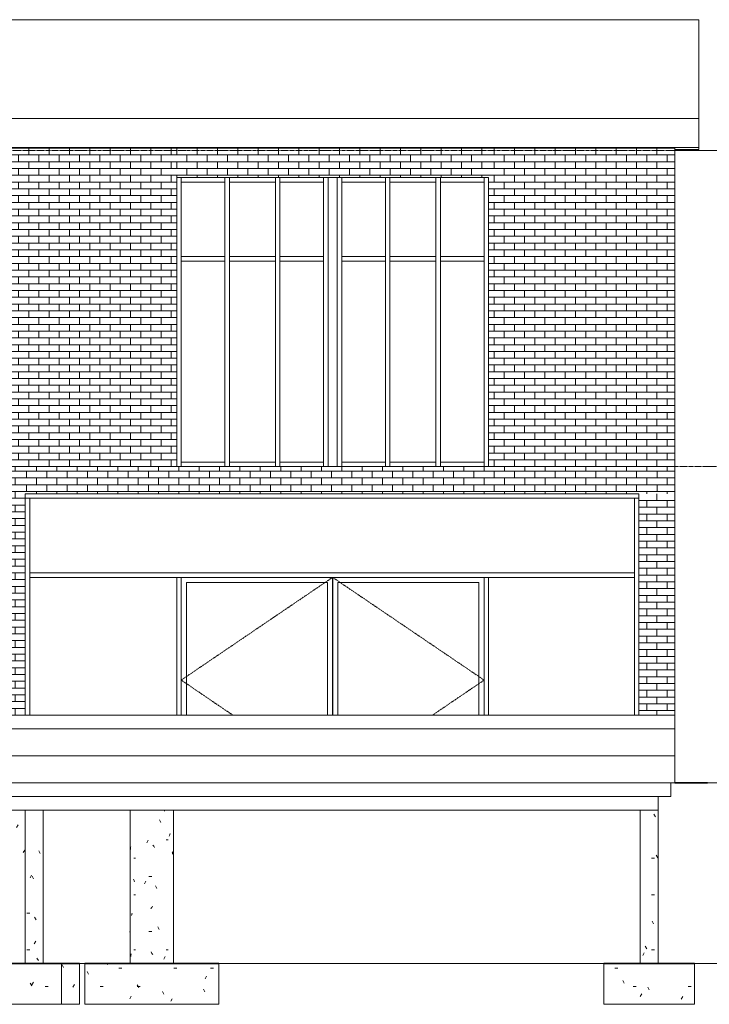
# Model space of a CAD drawing. Header units: millimetres. Extents: x -14496 to 14891, y -2513 to 8446.
# Tile 3 of 4: x 1261 to 8888, y -2450 to 8446. Entities that reach past the tile are written whole.
import ezdxf

# ---------------------------------------------------------------- set-up
doc = ezdxf.new("R2010")
doc.units = ezdxf.units.MM
doc.linetypes.add('Centre', pattern=[31.75, 6.35, -4.7625, 15.875, -4.7625])
doc.linetypes.add('IMPORT-Grid Line', pattern=[22.225, 12.7, -3.175, 3.175, -3.175])
for name, color, linetype, lineweight in [('-01- FOUNDATION PLAN_dwg', 8, 'Continuous', 9), ('00- GROUND FLOOR PLAN_dwg', 8, 'Continuous', 9), ('A-730-Furniture', 8, 'Continuous', 9), ('A-DETL', 90, 'Continuous', 9), ('A-DIMENSIONS', 91, 'Continuous', 9), ('A-DOOR', 31, 'Continuous', 9), ('A-DOOR-FRAM', 31, 'Continuous', 9), ('A-FLOR', 192, 'Continuous', 9), ('A-FLOR-LEVL', 51, 'Continuous', 9), ('A-GLAZ-CWMG', 51, 'Continuous', 9), ('A-ROOF', 132, 'Continuous', 9), ('A-WALL', 113, 'Continuous', 9), ('A-WALL-PATT', 111, 'Continuous', 9), ('I-WALL', 2, 'Continuous', 9), ('L-PLNT', 71, 'Continuous', 18), ('S-COLS', 52, 'Continuous', 9), ('S-FNDN', 32, 'Continuous', 9), ('S-GRID', 1, 'Continuous', 9)]:
    doc.layers.add(name, color=color, linetype=linetype, lineweight=lineweight)
pattern_1 = [(0, (-489.5, 1200), (812.8, 203.2), [33.528, -576.072, 33.528, -576.072, -3251.2]), (0, (-489.5, 1200), (812.8, 203.2), [-1219.2, 33.528, -1185.672, 33.528, -576.072, -1422.4]), (0, (-489.5, 1200), (812.8, 203.2), [-3048, 33.528, -372.872, 33.528, -982.472]), (120, (-184.7, 1301.6), (-582.3764, 602.3054), [33.528, -576.072, 33.528, -576.072, -3251.2]), (120, (-184.7, 1301.6), (-582.3764, 602.3054), [-1219.2, 33.528, -1185.672, 33.528, -576.072, -1422.4]), (120, (-184.7, 1301.6), (-582.3764, 602.3054), [-3048, 33.528, -372.872, 33.528, -982.472]), (240, (-83.1, 1708), (-230.4236, -805.5054), [33.528, -576.072, 33.528, -576.072, -3251.2]), (240, (-83.1, 1708), (-230.4236, -805.5054), [-1219.2, 33.528, -1185.672, 33.528, -576.072, -1422.4]), (240, (-83.1, 1708), (-230.4236, -805.5054), [-3048, 33.528, -372.872, 33.528, -982.472])]
pattern_2 = [(0, (-489.5, 1200), (0, 300), [])]

# ---------------------------------------------------------------- blocks, each defined once
blk = doc.blocks.new('-01- FOUNDATION PLAN_dwg__X1-346128-North')
at = {"layer": 'A-730-Furniture'}
blk.add_line((6793, -2000), (7315, -2000), dxfattribs=at)
blk = doc.blocks.new('-01- FOUNDATION PLAN_dwg__X1-V1-North')
at = {"layer": 'A-730-Furniture'}
blk.add_line((7723, -2000), (7315, -2000), dxfattribs=at)
blk = doc.blocks.new('-01- FOUNDATION PLAN_dwg_Grid - M_Grid Head - Circle-45800-00- Ground-346129-North')
at = {"layer": 'S-GRID'}
for p, q in [((7573, -2000), (8867, -2000)), ((8867, -2000), (7573, -2000))]:
    blk.add_line(p, q, dxfattribs=at)
blk = doc.blocks.new('-01- FOUNDATION PLAN_dwg-346127-North')
at = {"layer": 'A-730-Furniture'}
for p, q in [((7723, -2000), (3463, -2000)), ((6724, -2000), (7724, -2000)), ((7724, -2000), (6724, -2000))]:
    blk.add_line(p, q, dxfattribs=at)
at = {"layer": 'A-DIMENSIONS'}
for q in [(2771, -2000), (6229, -2000)]:
    blk.add_line((8043, -2000), q, dxfattribs=at)
at = {"layer": 'A-DIMENSIONS', "flags": 128}
blk.add_lwpolyline([(3083, -2000), (2903, -2000), (4716, -2000)], dxfattribs=at)
at = {"layer": 'S-FNDN', "color": 250, "lineweight": 35}
for p, q in [((723, -2000), (1723, -2000)), ((1723, -2000), (1923, -2000)), ((1983, -2000), (3463, -2000)), ((7723, -2000), (8723, -2000))]:
    blk.add_line(p, q, dxfattribs=at)
at = {"layer": 'S-GRID', "linetype": 'IMPORT-Grid Line'}
for p, q in [((7723, -2000), (1723, -2000)), ((7723, -2000), (1723, -2000)), ((1983, -2000), (1723, -2000)), ((1983, -2000), (1723, -2000)), ((1983, -2000), (1923, -2000)), ((1983, -2000), (1923, -2000)), ((7723, -2000), (3463, -2000)), ((7723, -2000), (3463, -2000)), ((7723, -2000), (3463, -2000)), ((7723, -2000), (3463, -2000)), ((13702, -2000), (8723, -2000)), ((13702, -2000), (8723, -2000)), ((13702, -2000), (8723, -2000)), ((13702, -2000), (8723, -2000)), ((13702, -2000), (8723, -2000)), ((13702, -2000), (8723, -2000))]:
    blk.add_line(p, q, dxfattribs=at)
for name, p in [('-01- FOUNDATION PLAN_dwg_Grid - M_Grid Head - Circle-45800-00- Ground-346129-North', (-5500, 0)), ('-01- FOUNDATION PLAN_dwg__X1-346128-North', (0, 0)), ('-01- FOUNDATION PLAN_dwg__X1-V1-North', (0, 0)), ('-01- FOUNDATION PLAN_dwg_Grid - M_Grid Head - Circle-45800-00- Ground-346129-North', (0, 0))]:
    blk.add_blockref(name, p)
blk = doc.blocks.new('M_Footing-Rectangular - 1000 x 1200 x 450mm-349383-North')
at = {"layer": 'S-FNDN'}
h = blk.add_hatch(dxfattribs=at)
h.set_pattern_fill('FP_1', color=256, style=0, pattern_type=2)
h.set_pattern_definition(pattern_1)
h.paths.add_polyline_path([(8279, -2450), (8723, -2450), (8723, -2000), (7723, -2000), (7723, -2450)], flags=0)
for p, q in [((7723, -2000), (8723, -2000)), ((7723, -2450), (7723, -2000)), ((8723, -2000), (8723, -2450)), ((8723, -2450), (7723, -2450))]:
    blk.add_line(p, q, dxfattribs=at)
blk = doc.blocks.new('M_Footing-Rectangular - 1000 x 1200 x 450mm-V4-North')
at = {"layer": 'S-FNDN'}
h = blk.add_hatch(dxfattribs=at)
h.set_pattern_fill('FP_1', color=256, style=0, pattern_type=2)
h.set_pattern_definition(pattern_1)
h.paths.add_polyline_path([(1723, -2450), (1923, -2450), (1923, -2000), (1723, -2000)], flags=0)
for p, q in [((1723, -2000), (1923, -2000)), ((1923, -2450), (1923, -2000)), ((1923, -2450), (1723, -2450))]:
    blk.add_line(p, q, dxfattribs=at)
blk = doc.blocks.new('M_Footing-Rectangular - 1000 x 1200 x 450mm-V5-North')
at = {"layer": 'S-FNDN'}
h = blk.add_hatch(dxfattribs=at)
h.set_pattern_fill('FP_1', color=256, style=0, pattern_type=2)
h.set_pattern_definition(pattern_1)
h.paths.add_polyline_path([(723, -2450), (1723, -2450), (1723, -2000), (723, -2000)], flags=0)
for p, q in [((723, -2000), (1723, -2000)), ((723, -2450), (723, -2000)), ((1723, -2450), (1723, -2000)), ((1723, -2450), (723, -2450))]:
    blk.add_line(p, q, dxfattribs=at)
blk = doc.blocks.new('FP_7-North')
at = {"layer": 'S-COLS'}
for p, q in [((2483, -300), (2483, -2000)), ((2864, -306), (2861, -311)), ((2866, -300), (2864, -306)), ((2963, -2000), (2963, -300)), ((2812, -416), (2808, -409)), ((2816, -424), (2812, -416)), ((2820, -431), (2816, -424)), ((2823, -438), (2820, -431)), ((2674, -649), (2670, -656)), ((2679, -641), (2674, -649)), ((2683, -634), (2679, -641)), ((2880, -629), (2904, -629)), ((2917, -582), (2915, -589)), ((2920, -574), (2917, -582)), ((2922, -567), (2920, -574)), ((2924, -560), (2922, -567)), ((2486, -730), (2485, -738)), ((2487, -723), (2486, -730)), ((2488, -716), (2487, -723)), ((2489, -709), (2488, -716)), ((2670, -656), (2666, -663)), ((2739, -694), (2735, -687)), ((2744, -701), (2739, -694)), ((2748, -709), (2744, -701)), ((2752, -716), (2748, -709)), ((2950, -768), (2948, -761)), ((2522, -832), (2543, -832)), ((2951, -776), (2950, -768)), ((2952, -783), (2951, -776)), ((2953, -790), (2952, -783)), ((2523, -1073), (2521, -1066)), ((2526, -1080), (2523, -1073)), ((2528, -1088), (2526, -1080)), ((2531, -1095), (2528, -1088)), ((2656, -1088), (2652, -1095)), ((2690, -1035), (2724, -1035)), ((2644, -1109), (2640, -1117)), ((2648, -1102), (2644, -1109)), ((2652, -1095), (2648, -1102)), ((2766, -1148), (2762, -1140)), ((2771, -1155), (2766, -1148)), ((2775, -1162), (2771, -1155)), ((2779, -1169), (2775, -1162)), ((2964, -1138), (2964, -1144)), ((2522, -1238), (2543, -1238)), ((2717, -1387), (2713, -1394)), ((2722, -1380), (2717, -1387)), ((2726, -1373), (2722, -1380)), ((2730, -1365), (2726, -1373)), ((2500, -1461), (2498, -1469)), ((2501, -1454), (2500, -1461)), ((2503, -1447), (2501, -1454)), ((2505, -1440), (2503, -1447)), ((2793, -1601), (2789, -1594)), ((2797, -1608), (2793, -1601)), ((2801, -1616), (2797, -1608)), ((2805, -1623), (2801, -1616)), ((2481, -1650), (2481, -1644)), ((2690, -1645), (2724, -1645)), ((2962, -1676), (2962, -1668)), ((2962, -1683), (2962, -1676)), ((2963, -1690), (2962, -1683)), ((2963, -1697), (2963, -1690)), ((2522, -1848), (2543, -1848)), ((2880, -1848), (2904, -1848)), ((2491, -1915), (2490, -1922)), ((2492, -1908), (2491, -1915)), ((2493, -1900), (2492, -1908)), ((2495, -1893), (2493, -1900)), ((2719, -1879), (2715, -1871)), ((2724, -1886), (2719, -1879)), ((2728, -1893), (2724, -1886)), ((2732, -1900), (2728, -1893)), ((2858, -1942), (2855, -1949)), ((2862, -1935), (2858, -1942)), ((2865, -1928), (2862, -1935)), ((2869, -1920), (2865, -1928))]:
    blk.add_line(p, q, dxfattribs=at)
blk = doc.blocks.new('M_Footing-Rectangular - 1480 x 1480 x 450mm-353377-North')
at = {"layer": 'S-FNDN'}
h = blk.add_hatch(dxfattribs=at)
h.set_pattern_fill('FP_1', color=256, style=0, pattern_type=2)
h.set_pattern_definition(pattern_1)
h.paths.add_polyline_path([(3463, -2450), (3463, -2000), (1983, -2000), (1983, -2450)], flags=0)
for p, q in [((1983, -2000), (3463, -2000)), ((1983, -2000), (1983, -2450)), ((3463, -2450), (3463, -2000)), ((3463, -2450), (1983, -2450))]:
    blk.add_line(p, q, dxfattribs=at)
blk = doc.blocks.new('00- GROUND FLOOR PLAN_dwg_RPC Plant - Tropical - Crane Lily - 0_9 Meters 2-1072212-L1 - UNIT 1-380452-North')
at = {"layer": 'L-PLNT'}
for p, q in [((3777, 0), (3820, 0)), ((3777, 0), (3797, 0)), ((3853, 0), (3820, 0)), ((3853, 0), (3948, 0)), ((4140, 0), (3948, 0)), ((4140, 0), (4184, 0)), ((4206, 0), (4184, 0)), ((3787, 0), (3832, 0)), ((4108, 0), (4174, 0)), ((4235, 0), (4181, 0))]:
    blk.add_line(p, q, dxfattribs=at)
blk = doc.blocks.new('00- GROUND FLOOR PLAN_dwg_RPC Plant - Tropical - Crane Lily - 0_9 Meters-261500-L1 - UNIT 1-380453-North')
at = {"layer": 'L-PLNT'}
for p, q in [((3456, 0), (3527, 0)), ((3456, 0), (3463, 0)), ((3670, 0), (3527, 0)), ((3670, 0), (3703, 0)), ((3704, 0), (3703, 0)), ((3671, 0), (3695, 0))]:
    blk.add_line(p, q, dxfattribs=at)
blk = doc.blocks.new('00- GROUND FLOOR PLAN_dwg_RPC Plant - Tropical - Crane Lily - 0_9 Meters 2-1072212-L1 - UNIT 1-V8-North')
at = {"layer": 'L-PLNT'}
for p, q in [((1689, 0), (1726, 0)), ((1758, 0), (1726, 0)), ((1758, 0), (1854, 0)), ((2046, 0), (1854, 0)), ((2046, 0), (2090, 0)), ((2099, 0), (2090, 0)), ((1693, 0), (1715, 0)), ((2026, 0), (2079, 0)), ((2140, 0), (2109, 0))]:
    blk.add_line(p, q, dxfattribs=at)
blk = doc.blocks.new('00- GROUND FLOOR PLAN_dwg_RPC Plant - Tropical - Crane Lily - 0_9 Meters-261500-L1 - UNIT 1-V9-North')
at = {"layer": 'L-PLNT'}
for p, q in [((4488, 0), (4549, 0)), ((4578, 0), (4549, 0)), ((4692, 0), (4685, 0)), ((4692, 0), (4698, 0)), ((4705, 0), (4717, 0))]:
    blk.add_line(p, q, dxfattribs=at)
blk = doc.blocks.new('00- GROUND FLOOR PLAN_dwg_RPC Plant - Tropical - Crane Lily - 0_9 Meters 2-1072212-L1 - UNIT 1-V10-North')
at = {"layer": 'L-PLNT'}
for p, q in [((7095, 0), (7112, 0)), ((7125, 0), (7112, 0)), ((7144, 0), (7142, 0)), ((7144, 0), (7240, 0)), ((7432, 0), (7240, 0)), ((7432, 0), (7476, 0)), ((7479, 0), (7476, 0)), ((7079, 0), (7081, 0)), ((7424, 0), (7466, 0)), ((7527, 0), (7516, 0))]:
    blk.add_line(p, q, dxfattribs=at)
blk = doc.blocks.new('00- GROUND FLOOR PLAN_dwg_RPC Plant - Tropical - Crane Lily - 0_9 Meters-261500-L1 - UNIT 1-V18-North')
at = {"layer": 'L-PLNT'}
for p, q in [((1327, 0), (1322, 0)), ((1327, 0), (1431, 0)), ((1443, 0), (1431, 0))]:
    blk.add_line(p, q, dxfattribs=at)
blk = doc.blocks.new('00- GROUND FLOOR PLAN_dwg_RPC Plant - Tropical - Crane Lily - 0_9 Meters 2-1072212-L1 - UNIT 1-380465-North')
at = {"layer": 'L-PLNT'}
for p, q in [((8507, 0), (8577, 0)), ((8528, 0), (8509, 0)), ((8528, 0), (8570, 0)), ((8593, 0), (8570, 0)), ((8604, 0), (8577, 0)), ((8593, 0), (8630, 0)), ((8604, 0), (8630, 0)), ((8558, 0), (8508, 0)), ((8566, 0), (8508, 0)), ((8508, 0), (8627, 0))]:
    blk.add_line(p, q, dxfattribs=at)
blk = doc.blocks.new('00- GROUND FLOOR PLAN_dwg_RPC Plant - Tropical - Crane Lily - 0_9 Meters 2-1072212-L1 - UNIT 1-V19-North')
at = {"layer": 'L-PLNT'}
for p, q in [((8507, 0), (8575, 0)), ((8526, 0), (8509, 0)), ((8526, 0), (8568, 0)), ((8591, 0), (8568, 0)), ((8602, 0), (8575, 0)), ((8591, 0), (8628, 0)), ((8602, 0), (8628, 0)), ((8556, 0), (8508, 0)), ((8564, 0), (8508, 0)), ((8508, 0), (8625, 0))]:
    blk.add_line(p, q, dxfattribs=at)
blk = doc.blocks.new('00- GROUND FLOOR PLAN_dwg_RPC Plant - Tropical - Crane Lily - 0_9 Meters-261500-L1 - UNIT 1-380466-North')
at = {"layer": 'L-PLNT'}
for p, q in [((8507, 0), (8516, 0)), ((8528, 0), (8507, 0)), ((8507, 0), (8511, 0)), ((8508, 0), (8511, 0)), ((8537, 0), (8516, 0)), ((8528, 0), (8556, 0)), ((8537, 0), (8556, 0)), ((8508, 0), (8554, 0))]:
    blk.add_line(p, q, dxfattribs=at)
blk = doc.blocks.new('00- GROUND FLOOR PLAN_dwg_RPC Plant - Tropical - Crane Lily - 0_9 Meters-261500-L1 - UNIT 1-V20-North')
at = {"layer": 'L-PLNT'}
for p, q in [((8506, 0), (8512, 0)), ((8507, 0), (8517, 0)), ((8529, 0), (8507, 0)), ((8508, 0), (8512, 0)), ((8537, 0), (8517, 0)), ((8529, 0), (8557, 0)), ((8537, 0), (8557, 0)), ((8508, 0), (8554, 0))]:
    blk.add_line(p, q, dxfattribs=at)
blk = doc.blocks.new('00- GROUND FLOOR PLAN_dwg_RPC Plant - Tropical - Crane Lily - 0_9 Meters-261500-L1 - UNIT 1-V21-North')
at = {"layer": 'L-PLNT'}
for p, q in [((8507, 0), (8515, 0)), ((8527, 0), (8507, 0)), ((8507, 0), (8510, 0)), ((8508, 0), (8510, 0)), ((8535, 0), (8515, 0)), ((8527, 0), (8555, 0)), ((8535, 0), (8555, 0)), ((8508, 0), (8553, 0))]:
    blk.add_line(p, q, dxfattribs=at)
blk = doc.blocks.new('00- GROUND FLOOR PLAN_dwg_Grid - M_Grid Head - Circle-45800-00- Ground-380467-North')
at = {"layer": 'S-GRID'}
for p, q in [((7573, 0), (8867, 0)), ((8867, 0), (7573, 0))]:
    blk.add_line(p, q, dxfattribs=at)
blk = doc.blocks.new('00- GROUND FLOOR PLAN_dwg_RPC Plant - Tropical - Crane Lily - 0_9 Meters 2-1072212-L0 - UNIT 1-380458-North')
at = {"layer": 'L-PLNT'}
for p, q in [((8548, 0), (8508, 0)), ((8508, 0), (8618, 0)), ((8548, 0), (8587, 0)), ((8827, 0), (8587, 0)), ((8758, 0), (8618, 0)), ((8758, 0), (8875, 0)), ((8827, 0), (8869, 0)), ((8891, 0), (8869, 0)), ((8902, 0), (8875, 0)), ((8891, 0), (8929, 0)), ((8902, 0), (8929, 0))]:
    blk.add_line(p, q, dxfattribs=at)
at = {"layer": 'L-PLNT', "flags": 128}
for points in [[(8584, 0), (8636, 0), (8655, 0)], [(8864, 0), (8636, 0), (8925, 0)], [(8508, 0), (8636, 0), (8508, 0)], [(8856, 0), (8636, 0), (8508, 0)]]:
    blk.add_lwpolyline(points, dxfattribs=at)
blk = doc.blocks.new('00- GROUND FLOOR PLAN_dwg_RPC Plant - Tropical - Crane Lily - 0_9 Meters 2-1072212-L0 - UNIT 1-V22-North')
at = {"layer": 'L-PLNT'}
for p, q in [((8547, 0), (8508, 0)), ((8508, 0), (8617, 0)), ((8547, 0), (8585, 0)), ((8825, 0), (8585, 0)), ((8757, 0), (8617, 0)), ((8757, 0), (8873, 0)), ((8825, 0), (8867, 0)), ((8890, 0), (8867, 0)), ((8901, 0), (8873, 0)), ((8890, 0), (8927, 0)), ((8901, 0), (8927, 0))]:
    blk.add_line(p, q, dxfattribs=at)
at = {"layer": 'L-PLNT', "flags": 128}
for points in [[(8582, 0), (8635, 0), (8653, 0)], [(8863, 0), (8635, 0), (8924, 0)], [(8508, 0), (8635, 0), (8508, 0)], [(8854, 0), (8635, 0), (8508, 0)]]:
    blk.add_lwpolyline(points, dxfattribs=at)
blk = doc.blocks.new('00- GROUND FLOOR PLAN_dwg_RPC Plant - Tropical - Crane Lily - 0_9 Meters-261500-L0 - UNIT 1-380459-North')
at = {"layer": 'L-PLNT'}
for p, q in [((8571, 0), (8507, 0)), ((8507, 0), (8623, 0)), ((8571, 0), (8600, 0)), ((8779, 0), (8600, 0)), ((8728, 0), (8623, 0)), ((8728, 0), (8815, 0)), ((8779, 0), (8810, 0)), ((8827, 0), (8810, 0)), ((8835, 0), (8815, 0)), ((8827, 0), (8855, 0)), ((8835, 0), (8855, 0))]:
    blk.add_line(p, q, dxfattribs=at)
at = {"layer": 'L-PLNT', "flags": 128}
for points in [[(8597, 0), (8637, 0), (8651, 0)], [(8807, 0), (8637, 0), (8852, 0)], [(8508, 0), (8637, 0), (8508, 0)], [(8801, 0), (8637, 0), (8508, 0)]]:
    blk.add_lwpolyline(points, dxfattribs=at)
blk = doc.blocks.new('00- GROUND FLOOR PLAN_dwg_RPC Plant - Tropical - Crane Lily - 0_9 Meters-261500-L0 - UNIT 1-V23-North')
at = {"layer": 'L-PLNT'}
for p, q in [((8572, 0), (8507, 0)), ((8507, 0), (8624, 0)), ((8572, 0), (8600, 0)), ((8779, 0), (8600, 0)), ((8728, 0), (8624, 0)), ((8728, 0), (8815, 0)), ((8779, 0), (8811, 0)), ((8827, 0), (8811, 0)), ((8836, 0), (8815, 0)), ((8827, 0), (8855, 0)), ((8836, 0), (8855, 0))]:
    blk.add_line(p, q, dxfattribs=at)
at = {"layer": 'L-PLNT', "flags": 128}
for points in [[(8598, 0), (8637, 0), (8651, 0)], [(8807, 0), (8637, 0), (8853, 0)], [(8508, 0), (8637, 0), (8508, 0)], [(8801, 0), (8637, 0), (8508, 0)]]:
    blk.add_lwpolyline(points, dxfattribs=at)
blk = doc.blocks.new('00- GROUND FLOOR PLAN_dwg_RPC Plant - Tropical - Crane Lily - 0_9 Meters-261500-L0 - UNIT 1-V24-North')
at = {"layer": 'L-PLNT'}
for p, q in [((8507, 0), (8621, 0)), ((8569, 0), (8508, 0)), ((8569, 0), (8598, 0)), ((8777, 0), (8598, 0)), ((8726, 0), (8621, 0)), ((8726, 0), (8813, 0)), ((8777, 0), (8808, 0)), ((8825, 0), (8808, 0)), ((8833, 0), (8813, 0)), ((8825, 0), (8853, 0)), ((8833, 0), (8853, 0))]:
    blk.add_line(p, q, dxfattribs=at)
at = {"layer": 'L-PLNT', "flags": 128}
for points in [[(8596, 0), (8635, 0), (8649, 0)], [(8805, 0), (8635, 0), (8851, 0)], [(8508, 0), (8635, 0), (8508, 0)], [(8799, 0), (8635, 0), (8508, 0)]]:
    blk.add_lwpolyline(points, dxfattribs=at)
blk = doc.blocks.new('00- GROUND FLOOR PLAN_dwg_RPC Plant - Tropical - Crane Lily - 0_9 Meters-261500-L0 - UNIT 1-V25-North')
at = {"layer": 'L-PLNT'}
for p, q in [((8507, 0), (8622, 0)), ((8570, 0), (8508, 0)), ((8570, 0), (8599, 0)), ((8778, 0), (8599, 0)), ((8727, 0), (8622, 0)), ((8727, 0), (8814, 0)), ((8778, 0), (8809, 0)), ((8826, 0), (8809, 0)), ((8834, 0), (8814, 0)), ((8826, 0), (8853, 0)), ((8834, 0), (8853, 0))]:
    blk.add_line(p, q, dxfattribs=at)
at = {"layer": 'L-PLNT', "flags": 128}
for points in [[(8596, 0), (8635, 0), (8649, 0)], [(8806, 0), (8635, 0), (8851, 0)], [(8508, 0), (8635, 0), (8508, 0)], [(8799, 0), (8635, 0), (8508, 0)]]:
    blk.add_lwpolyline(points, dxfattribs=at)
blk = doc.blocks.new('00- GROUND FLOOR PLAN_dwg_RPC Plant - Tropical - Crane Lily - 0_9 Meters 2-1072212-L1 - UNIT 1-V27-North')
at = {"layer": 'L-PLNT'}
for p, q in [((8102, 0), (8118, 0)), ((8131, 0), (8118, 0)), ((8151, 0), (8148, 0)), ((8151, 0), (8246, 0)), ((8438, 0), (8246, 0)), ((8438, 0), (8483, 0)), ((8485, 0), (8483, 0)), ((8506, 0), (8602, 0)), ((8576, 0), (8507, 0)), ((8525, 0), (8508, 0)), ((8525, 0), (8508, 0)), ((8576, 0), (8602, 0)), ((8085, 0), (8087, 0)), ((8430, 0), (8472, 0)), ((8533, 0), (8508, 0))]:
    blk.add_line(p, q, dxfattribs=at)
blk = doc.blocks.new('00- GROUND FLOOR PLAN_dwg-353605-North')
at = {"layer": 'A-DIMENSIONS'}
for q in [(2771, 0), (6229, 0)]:
    blk.add_line((8043, 0), q, dxfattribs=at)
at = {"layer": 'A-DIMENSIONS', "flags": 128}
blk.add_lwpolyline([(3083, 0), (2903, 0), (4716, 0)], dxfattribs=at)
at = {"layer": 'A-WALL', "lineweight": 18}
for p, q in [((8523, 0), (923, 0)), ((8508, 0), (8523, 0))]:
    blk.add_line(p, q, dxfattribs=at)
at = {"layer": 'A-WALL', "color": 103, "lineweight": 35}
for p, q in [((8508, 0), (8868, 0)), ((8868, 0), (8508, 0)), ((8508, 0), (8868, 0)), ((8868, 0), (8508, 0))]:
    blk.add_line(p, q, dxfattribs=at)
at = {"layer": 'S-GRID', "linetype": 'IMPORT-Grid Line'}
blk.add_line((13702, 0), (8508, 0), dxfattribs=at)
blk.add_line((13702, 0), (8508, 0), dxfattribs=at)
blk.add_line((13702, 0), (8508, 0), dxfattribs=at)
blk.add_line((13702, 0), (8508, 0), dxfattribs=at)
blk.add_line((13702, 0), (8508, 0), dxfattribs=at)
blk.add_line((13702, 0), (8508, 0), dxfattribs=at)
for name, p in [('00- GROUND FLOOR PLAN_dwg_RPC Plant - Tropical - Crane Lily - 0_9 Meters-261500-L1 - UNIT 1-V18-North', (0, 0)), ('00- GROUND FLOOR PLAN_dwg_RPC Plant - Tropical - Crane Lily - 0_9 Meters 2-1072212-L1 - UNIT 1-V8-North', (0, 0)), ('00- GROUND FLOOR PLAN_dwg_Grid - M_Grid Head - Circle-45800-00- Ground-380467-North', (-5500, 0)), ('00- GROUND FLOOR PLAN_dwg_RPC Plant - Tropical - Crane Lily - 0_9 Meters 2-1072212-L1 - UNIT 1-380452-North', (-1325, 0)), ('00- GROUND FLOOR PLAN_dwg_RPC Plant - Tropical - Crane Lily - 0_9 Meters-261500-L1 - UNIT 1-380453-North', (-436, 0)), ('00- GROUND FLOOR PLAN_dwg_RPC Plant - Tropical - Crane Lily - 0_9 Meters-261500-L1 - UNIT 1-380453-North', (0, 0)), ('00- GROUND FLOOR PLAN_dwg_RPC Plant - Tropical - Crane Lily - 0_9 Meters 2-1072212-L1 - UNIT 1-380452-North', (0, 0)), ('00- GROUND FLOOR PLAN_dwg_RPC Plant - Tropical - Crane Lily - 0_9 Meters-261500-L1 - UNIT 1-380453-North', (872, 0)), ('00- GROUND FLOOR PLAN_dwg_RPC Plant - Tropical - Crane Lily - 0_9 Meters-261500-L1 - UNIT 1-V9-North', (0, 0)), ('00- GROUND FLOOR PLAN_dwg_RPC Plant - Tropical - Crane Lily - 0_9 Meters 2-1072212-L1 - UNIT 1-V8-North', (3116, 0)), ('00- GROUND FLOOR PLAN_dwg_RPC Plant - Tropical - Crane Lily - 0_9 Meters-261500-L1 - UNIT 1-V9-North', (872, 0)), ('00- GROUND FLOOR PLAN_dwg_RPC Plant - Tropical - Crane Lily - 0_9 Meters-261500-L1 - UNIT 1-V9-North', (1308, 0)), ('00- GROUND FLOOR PLAN_dwg_RPC Plant - Tropical - Crane Lily - 0_9 Meters 2-1072212-L1 - UNIT 1-V8-North', (4424, 0)), ('00- GROUND FLOOR PLAN_dwg_RPC Plant - Tropical - Crane Lily - 0_9 Meters-261500-L1 - UNIT 1-V9-North', (2180, 0)), ('00- GROUND FLOOR PLAN_dwg_RPC Plant - Tropical - Crane Lily - 0_9 Meters 2-1072212-L1 - UNIT 1-V10-North', (0, 0)), ('00- GROUND FLOOR PLAN_dwg_Grid - M_Grid Head - Circle-45800-00- Ground-380467-North', (0, 0)), ('00- GROUND FLOOR PLAN_dwg_RPC Plant - Tropical - Crane Lily - 0_9 Meters 2-1072212-L1 - UNIT 1-V27-North', (0, 0)), ('00- GROUND FLOOR PLAN_dwg_RPC Plant - Tropical - Crane Lily - 0_9 Meters-261500-L1 - UNIT 1-V20-North', (0, 0)), ('00- GROUND FLOOR PLAN_dwg_RPC Plant - Tropical - Crane Lily - 0_9 Meters 2-1072212-L1 - UNIT 1-380465-North', (0, 0)), ('00- GROUND FLOOR PLAN_dwg_RPC Plant - Tropical - Crane Lily - 0_9 Meters 2-1072212-L1 - UNIT 1-V19-North', (0, 0)), ('00- GROUND FLOOR PLAN_dwg_RPC Plant - Tropical - Crane Lily - 0_9 Meters-261500-L1 - UNIT 1-380466-North', (0, 0)), ('00- GROUND FLOOR PLAN_dwg_RPC Plant - Tropical - Crane Lily - 0_9 Meters-261500-L1 - UNIT 1-V21-North', (0, 0)), ('00- GROUND FLOOR PLAN_dwg_RPC Plant - Tropical - Crane Lily - 0_9 Meters 2-1072212-L1 - UNIT 1-V19-North', (0, 0)), ('00- GROUND FLOOR PLAN_dwg_RPC Plant - Tropical - Crane Lily - 0_9 Meters-261500-L0 - UNIT 1-380459-North', (0, 0)), ('00- GROUND FLOOR PLAN_dwg_RPC Plant - Tropical - Crane Lily - 0_9 Meters-261500-L0 - UNIT 1-V23-North', (0, 0)), ('00- GROUND FLOOR PLAN_dwg_RPC Plant - Tropical - Crane Lily - 0_9 Meters-261500-L0 - UNIT 1-V24-North', (0, 0)), ('00- GROUND FLOOR PLAN_dwg_RPC Plant - Tropical - Crane Lily - 0_9 Meters-261500-L0 - UNIT 1-V25-North', (0, 0)), ('00- GROUND FLOOR PLAN_dwg_RPC Plant - Tropical - Crane Lily - 0_9 Meters 2-1072212-L0 - UNIT 1-380458-North', (0, 0)), ('00- GROUND FLOOR PLAN_dwg_RPC Plant - Tropical - Crane Lily - 0_9 Meters 2-1072212-L0 - UNIT 1-V22-North', (0, 0))]:
    blk.add_blockref(name, p)
blk = doc.blocks.new('M_Door-Curtain-Wall-Double-Storefront - M_Door-Curtain-Wall-Double-Storefront-367476-North')
at = {"layer": 'A-DOOR', "linetype": 'Centre'}
for p, q in [((4722, 2275), (3048, 1138)), ((6398, 1138), (4722, 2275)), ((3048, 1138), (3618, 750)), ((5827, 750), (6398, 1138))]:
    blk.add_line(p, q, dxfattribs=at)
at = {"layer": 'A-DOOR-FRAM'}
for p, q in [((3105, 750), (3105, 2218)), ((3105, 2218), (4665, 2218)), ((4665, 2218), (4665, 750)), ((4722, 750), (4722, 2275)), ((4723, 2275), (4723, 750)), ((4780, 750), (4780, 2218)), ((4780, 2218), (6340, 2218)), ((6340, 2218), (6340, 750))]:
    blk.add_line(p, q, dxfattribs=at)
blk = doc.blocks.new('Rectangular Mullion - 50 x 150mm-360191-North')
at = {"layer": 'A-GLAZ-CWMG'}
blk.add_line((6423, 3150), (3023, 3150), dxfattribs=at)
blk = doc.blocks.new('Rectangular Mullion - 50 x 150mm-381190-North')
at = {"layer": 'A-GLAZ-CWMG'}
blk.add_line((8110, 3150), (6423, 3150), dxfattribs=at)
blk = doc.blocks.new('Rectangular Mullion - 50 x 150mm-360227-North')
at = {"layer": 'A-GLAZ-CWMG'}
blk.add_line((3023, 3150), (1323, 3150), dxfattribs=at)
blk = doc.blocks.new('Rectangular Mullion - 50 x 150mm-367474-North')
at = {"layer": 'A-GLAZ-CWMG'}
for p, q in [((6398, 2275), (6448, 2275)), ((6398, 2275), (6398, 750)), ((6448, 2275), (6448, 750))]:
    blk.add_line(p, q, dxfattribs=at)
blk = doc.blocks.new('Rectangular Mullion - 50 x 150mm-367478-North')
at = {"layer": 'A-GLAZ-CWMG'}
blk.add_line((1373, 2300), (1373, 750), dxfattribs=at)
blk = doc.blocks.new('Rectangular Mullion - 50 x 150mm-367479-North')
at = {"layer": 'A-GLAZ-CWMG'}
for p, q in [((8060, 3150), (8110, 3150)), ((8060, 2300), (8060, 3150))]:
    blk.add_line(p, q, dxfattribs=at)
blk = doc.blocks.new('Rectangular Mullion - 50 x 150mm-367481-North')
at = {"layer": 'A-GLAZ-CWMG'}
for p, q in [((1323, 3150), (1373, 3150)), ((1373, 3150), (1373, 2300))]:
    blk.add_line(p, q, dxfattribs=at)
blk = doc.blocks.new('Rectangular Mullion - 50 x 150mm-367482-North')
at = {"layer": 'A-GLAZ-CWMG'}
blk.add_line((8060, 750), (8060, 2300), dxfattribs=at)
blk = doc.blocks.new('Rectangular Mullion - 50 x 150mm-360235-North')
at = {"layer": 'A-GLAZ-CWMG'}
for p, q in [((1373, 2275), (1373, 2325)), ((3023, 2325), (1373, 2325)), ((3023, 2275), (1373, 2275))]:
    blk.add_line(p, q, dxfattribs=at)
blk = doc.blocks.new('Rectangular Mullion - 50 x 150mm-360237-North')
at = {"layer": 'A-GLAZ-CWMG'}
for p, q in [((6423, 2325), (3023, 2325)), ((6423, 2275), (3023, 2275))]:
    blk.add_line(p, q, dxfattribs=at)
blk = doc.blocks.new('Rectangular Mullion - 50 x 150mm-381193-North')
at = {"layer": 'A-GLAZ-CWMG'}
for p, q in [((8060, 2325), (6423, 2325)), ((8060, 2325), (8060, 2275)), ((8060, 2275), (6423, 2275))]:
    blk.add_line(p, q, dxfattribs=at)
blk = doc.blocks.new('Rectangular Mullion - 50 x 150mm-376258-North')
at = {"layer": 'A-GLAZ-CWMG'}
for p, q in [((4823, 6650), (4823, 6700)), ((5306, 6650), (4823, 6650)), ((5306, 6700), (5306, 6650))]:
    blk.add_line(p, q, dxfattribs=at)
blk = doc.blocks.new('Rectangular Mullion - 50 x 150mm-376259-North')
at = {"layer": 'A-GLAZ-CWMG'}
for p, q in [((5356, 6650), (5356, 6700)), ((5864, 6650), (5356, 6650)), ((5864, 6700), (5864, 6650))]:
    blk.add_line(p, q, dxfattribs=at)
blk = doc.blocks.new('Rectangular Mullion - 50 x 150mm-376260-North')
at = {"layer": 'A-GLAZ-CWMG'}
for p, q in [((5914, 3500), (5914, 3550)), ((5914, 3550), (6398, 3550)), ((6398, 3550), (6398, 3500))]:
    blk.add_line(p, q, dxfattribs=at)
blk = doc.blocks.new('Rectangular Mullion - 50 x 150mm-376261-North')
at = {"layer": 'A-GLAZ-CWMG'}
for p, q in [((5356, 3500), (5356, 3550)), ((5356, 3550), (5864, 3550)), ((5864, 3550), (5864, 3500))]:
    blk.add_line(p, q, dxfattribs=at)
blk = doc.blocks.new('Rectangular Mullion - 50 x 150mm-V28-North')
at = {"layer": 'A-GLAZ-CWMG'}
blk.add_line((4823, 5800), (4823, 3500), dxfattribs=at)
blk = doc.blocks.new('Rectangular Mullion - 50 x 150mm-376482-North')
at = {"layer": 'A-GLAZ-CWMG'}
blk.add_line((4823, 6700), (4823, 5800), dxfattribs=at)
blk = doc.blocks.new('Rectangular Mullion - 50 x 150mm-376483-North')
at = {"layer": 'A-GLAZ-CWMG'}
blk.add_line((6398, 5800), (6398, 6700), dxfattribs=at)
blk = doc.blocks.new('Rectangular Mullion - 50 x 150mm-V29-North')
at = {"layer": 'A-GLAZ-CWMG'}
blk.add_line((6398, 3500), (6398, 5800), dxfattribs=at)
blk = doc.blocks.new('Rectangular Mullion - 50 x 150mm-376262-North')
at = {"layer": 'A-GLAZ-CWMG'}
for p, q in [((5914, 5775), (5914, 5825)), ((6398, 5825), (5914, 5825)), ((6398, 5825), (6398, 5775)), ((6398, 5775), (5914, 5775))]:
    blk.add_line(p, q, dxfattribs=at)
blk = doc.blocks.new('Rectangular Mullion - 50 x 150mm-376263-North')
at = {"layer": 'A-GLAZ-CWMG'}
for p, q in [((5356, 5775), (5356, 5825)), ((5864, 5825), (5356, 5825)), ((5864, 5825), (5864, 5775)), ((5864, 5775), (5356, 5775))]:
    blk.add_line(p, q, dxfattribs=at)
blk = doc.blocks.new('Rectangular Mullion - 50 x 150mm-370680-North')
at = {"layer": 'A-GLAZ-CWMG'}
for p, q in [((5864, 5800), (5864, 3500)), ((5914, 5800), (5914, 3500))]:
    blk.add_line(p, q, dxfattribs=at)
blk = doc.blocks.new('Rectangular Mullion - 50 x 150mm-376479-North')
at = {"layer": 'A-GLAZ-CWMG'}
for p, q in [((5864, 6700), (5864, 5800)), ((5914, 6700), (5914, 5800))]:
    blk.add_line(p, q, dxfattribs=at)

msp = doc.modelspace()

# ---------------------------------------------------------------- hatches: boundary and pattern name
at = {"layer": 'A-WALL-PATT'}
h = msp.add_hatch(dxfattribs=at)
h.set_pattern_fill('FP_5', color=256, style=0, pattern_type=2)
h.set_pattern_definition([(0, (1136.54, 3500), (0, 75), []), (90, (1136.54, 3500), (-112.5, 75), [75, -75])])
h.paths.add_polyline_path([(2997.5, 3500), (2997.5, 7032.7), (937.5, 7032.7), (937.5, 3500), (1300, 3500)], flags=0)
h = msp.add_hatch(dxfattribs=at)
h.set_pattern_fill('FP_8', color=256, style=0, pattern_type=2)
h.set_pattern_definition([(0, (2997.54, 3500), (0, 75), []), (90, (2997.54, 3500), (-112.5, 75), [75, -75])])
h.paths.add_polyline_path([(6447.5, 6700), (6447.5, 7032.7), (2997.5, 7032.7), (2997.5, 6700), (4238.1, 6700)], flags=0)
h = msp.add_hatch(dxfattribs=at)
h.set_pattern_fill('FP_6', color=256, style=0, pattern_type=2)
h.set_pattern_definition([(0, (8308.54, 3500), (0, 75), []), (90, (8308.54, 3500), (-112.5, 75), [75, -75])])
h.paths.add_polyline_path([(8507.5, 3500), (8507.5, 7032.7), (6447.5, 7032.7), (6447.5, 3500), (8278.9, 3500)], flags=0)
h = msp.add_hatch(dxfattribs=at)
h.set_pattern_fill('FP_2', color=256, style=0, pattern_type=2)
h.set_pattern_definition([(0, (-4863.46, 0), (0, 75), []), (90, (-4863.46, 0), (-112.5, 75), [75, -75])])
h.paths.add_polyline_path([(-5062.5, 0), (922.5, 0), (922.5, 750), (1322.5, 750), (1322.5, 3200), (1300, 3200), (1300, 3500), (1122.5, 3500), (1122.5, 3160), (-5062.5, 2500)], flags=0)
h = msp.add_hatch(dxfattribs=at)
h.set_pattern_fill('FP_9', color=256, style=0, pattern_type=2)
h.set_pattern_definition([(0, (1222.54, 0), (0, 75), []), (90, (1222.54, 0), (-112.5, 75), [75, -75])])
h.paths.add_polyline_path([(8507.5, 3200), (8507.5, 3500), (1300, 3500), (1300, 3200), (8278.9, 3200)], flags=0)
h = msp.add_hatch(dxfattribs=at)
h.set_pattern_fill('FP_3', color=256, style=0, pattern_type=2)
h.set_pattern_definition([(0, (8308.54, 275), (0, 75), []), (90, (8308.54, 275), (-112.5, 75), [75, -75])])
h.paths.add_polyline_path([(8462.5, 750), (8507.5, 750), (8507.5, 3200), (8109.5, 3200), (8109.5, 750), (8278.9, 750)], flags=0)
h = msp.add_hatch(dxfattribs=at)
h.set_pattern_fill('FP_4', color=256, style=0, pattern_type=2)
h.set_pattern_definition(pattern_2)
h.paths.add_polyline_path([(4238.1, 0), (8462.5, 0), (8462.5, 750), (922.5, 750), (922.5, 0), (2217.7, 0)], flags=0)
h = msp.add_hatch(dxfattribs=at)
h.set_pattern_fill('FP_4', color=256, style=0, pattern_type=2)
h.set_pattern_definition(pattern_2)
h.paths.add_polyline_path([(8507.5, 0), (8507.5, 750), (8462.5, 750), (8462.5, 0)], flags=0)
at = {"layer": 'S-COLS'}
h = msp.add_hatch(dxfattribs=at)
h.set_pattern_fill('FP_1', color=256, style=0, pattern_type=2)
h.set_pattern_definition(pattern_1)
h.paths.add_polyline_path([(1122.5, -2000), (1322.5, -2000), (1322.5, -300), (1122.5, -300), (1122.5, -379.4)], flags=0)
h = msp.add_hatch(dxfattribs=at)
h.set_pattern_fill('FP_1', color=256, style=0, pattern_type=2)
h.set_pattern_definition(pattern_1)
h.paths.add_polyline_path([(1522.5, -2000), (1522.5, -300), (1322.5, -300), (1322.5, -2000)], flags=0)
h = msp.add_hatch(dxfattribs=at)
h.set_pattern_fill('FP_1', color=256, style=0, pattern_type=2)
h.set_pattern_definition(pattern_1)
h.paths.add_polyline_path([(8278.9, -2000), (8322.5, -2000), (8322.5, -300), (8122.5, -300), (8122.5, -2000)], flags=0)

# ---------------------------------------------------------------- linework, layer by layer
at = {"layer": 'A-DETL'}
msp.add_line((10405.2, 7000), (8507.5, 7000), dxfattribs=at)
at = {"layer": 'A-FLOR'}
for p, q in [((8462.5, 0), (8462.5, -150)), ((8462.5, -150), (967.5, -150)), ((8322.5, -300), (8322.5, -150)), ((8322.5, -300), (-4877.5, -300))]:
    msp.add_line(p, q, dxfattribs=at)
at = {"layer": 'A-FLOR-LEVL', "linetype": 'Centre'}
for p, q in [((-14496.4, 7000), (14091.1, 7000)), ((-14496.4, 3500), (14091.1, 3500)), ((-14496.4, 0), (14091.1, 0)), ((-14496.4, -2000), (14091.1, -2000))]:
    msp.add_line(p, q, dxfattribs=at)
at = {"layer": 'A-ROOF'}
for p, q in [((672.5, 8446.5), (8772.5, 8446.5)), ((8772.5, 7008.6), (8772.5, 8446.5)), ((672.5, 7354.8), (8772.5, 7354.8)), ((8772.5, 7032.7), (672.5, 7032.7)), ((8507.5, 7008.6), (8772.5, 7008.6))]:
    msp.add_line(p, q, dxfattribs=at)
at = {"layer": 'A-WALL'}
for p, q in [((8507.5, 0), (8507.5, 7032.7)), ((2997.5, 3500), (2997.5, 6700)), ((2997.5, 6700), (6447.5, 6700)), ((6447.5, 6700), (6447.5, 3500)), ((8507.5, 3500), (2997.5, 3500)), ((1322.5, 750), (1322.5, 3200)), ((1322.5, 3200), (8109.5, 3200)), ((8109.5, 750), (8109.5, 3200)), ((8507.5, 750), (922.5, 750)), ((-5062.5, 0), (8507.5, 0))]:
    msp.add_line(p, q, dxfattribs=at)
at = {"layer": 'I-WALL'}
for p, q in [((4672.5, 3500), (4672.5, 6700)), ((4772.5, 6700), (4772.5, 3500))]:
    msp.add_line(p, q, dxfattribs=at)
at = {"layer": 'S-COLS'}
for p, q in [((1322.5, -300), (1122.5, -300)), ((1322.5, -300), (1322.5, -2000)), ((1522.5, -2000), (1522.5, -300)), ((8322.5, -300), (8122.5, -300)), ((8122.5, -2000), (8122.5, -300)), ((8322.5, -300), (8322.5, -2000))]:
    msp.add_line(p, q, dxfattribs=at)

# ---------------------------------------------------------------- block references
at = {"layer": '-01- FOUNDATION PLAN_dwg', "color": 1}
msp.add_blockref('-01- FOUNDATION PLAN_dwg-346127-North', (0, 0), dxfattribs=at)
at = {"layer": '00- GROUND FLOOR PLAN_dwg', "color": 71, "lineweight": 18}
msp.add_blockref('00- GROUND FLOOR PLAN_dwg-353605-North', (0, 0), dxfattribs=at)
at = {"layer": 'A-DOOR'}
msp.add_blockref('M_Door-Curtain-Wall-Double-Storefront - M_Door-Curtain-Wall-Double-Storefront-367476-North', (0, 0), dxfattribs=at)
at = {"layer": 'A-GLAZ-CWMG'}
for name, p in [('Rectangular Mullion - 50 x 150mm-376258-North', (-1775, 0)), ('Rectangular Mullion - 50 x 150mm-376482-North', (-1775, 0)), ('Rectangular Mullion - 50 x 150mm-376479-North', (-2333.3, 0)), ('Rectangular Mullion - 50 x 150mm-376259-North', (-1775, 0)), ('Rectangular Mullion - 50 x 150mm-376479-North', (-1775, 0)), ('Rectangular Mullion - 50 x 150mm-376258-North', (-683.3, 0)), ('Rectangular Mullion - 50 x 150mm-376483-North', (-1775, 0)), ('Rectangular Mullion - 50 x 150mm-376258-North', (0, 0)), ('Rectangular Mullion - 50 x 150mm-376482-North', (0, 0)), ('Rectangular Mullion - 50 x 150mm-376479-North', (-558.3, 0)), ('Rectangular Mullion - 50 x 150mm-376259-North', (0, 0)), ('Rectangular Mullion - 50 x 150mm-376479-North', (0, 0)), ('Rectangular Mullion - 50 x 150mm-376258-North', (1091.7, 0)), ('Rectangular Mullion - 50 x 150mm-376483-North', (0, 0)), ('Rectangular Mullion - 50 x 150mm-376262-North', (-2866.7, 0)), ('Rectangular Mullion - 50 x 150mm-V28-North', (-1775, 0)), ('Rectangular Mullion - 50 x 150mm-370680-North', (-2333.3, 0)), ('Rectangular Mullion - 50 x 150mm-376263-North', (-1775, 0)), ('Rectangular Mullion - 50 x 150mm-370680-North', (-1775, 0)), ('Rectangular Mullion - 50 x 150mm-376262-North', (-1775, 0)), ('Rectangular Mullion - 50 x 150mm-V29-North', (-1775, 0)), ('Rectangular Mullion - 50 x 150mm-376262-North', (-1091.7, 0)), ('Rectangular Mullion - 50 x 150mm-V28-North', (0, 0)), ('Rectangular Mullion - 50 x 150mm-370680-North', (-558.3, 0)), ('Rectangular Mullion - 50 x 150mm-376263-North', (0, 0)), ('Rectangular Mullion - 50 x 150mm-370680-North', (0, 0)), ('Rectangular Mullion - 50 x 150mm-376262-North', (0, 0)), ('Rectangular Mullion - 50 x 150mm-V29-North', (0, 0)), ('Rectangular Mullion - 50 x 150mm-376260-North', (-2866.7, 0)), ('Rectangular Mullion - 50 x 150mm-376261-North', (-1775, 0)), ('Rectangular Mullion - 50 x 150mm-376260-North', (-1775, 0)), ('Rectangular Mullion - 50 x 150mm-376260-North', (-1091.7, 0)), ('Rectangular Mullion - 50 x 150mm-376261-North', (0, 0)), ('Rectangular Mullion - 50 x 150mm-376260-North', (0, 0)), ('Rectangular Mullion - 50 x 150mm-360227-North', (0, 0)), ('Rectangular Mullion - 50 x 150mm-367481-North', (0, 0)), ('Rectangular Mullion - 50 x 150mm-360191-North', (0, 0)), ('Rectangular Mullion - 50 x 150mm-381190-North', (0, 0)), ('Rectangular Mullion - 50 x 150mm-367479-North', (0, 0)), ('Rectangular Mullion - 50 x 150mm-360235-North', (0, 0)), ('Rectangular Mullion - 50 x 150mm-367478-North', (0, 0)), ('Rectangular Mullion - 50 x 150mm-360237-North', (0, 0)), ('Rectangular Mullion - 50 x 150mm-381193-North', (0, 0)), ('Rectangular Mullion - 50 x 150mm-367482-North', (0, 0)), ('Rectangular Mullion - 50 x 150mm-367474-North', (-3400, 0)), ('Rectangular Mullion - 50 x 150mm-367474-North', (0, 0))]:
    msp.add_blockref(name, p, dxfattribs=at)
at = {"layer": 'S-COLS'}
msp.add_blockref('FP_7-North', (0, 0), dxfattribs=at)
at = {"layer": 'S-FNDN'}
for name in ['M_Footing-Rectangular - 1000 x 1200 x 450mm-V5-North', 'M_Footing-Rectangular - 1000 x 1200 x 450mm-V4-North', 'M_Footing-Rectangular - 1480 x 1480 x 450mm-353377-North', 'M_Footing-Rectangular - 1000 x 1200 x 450mm-349383-North']:
    msp.add_blockref(name, (0, 0), dxfattribs=at)

doc.saveas('drawing.dxf')
